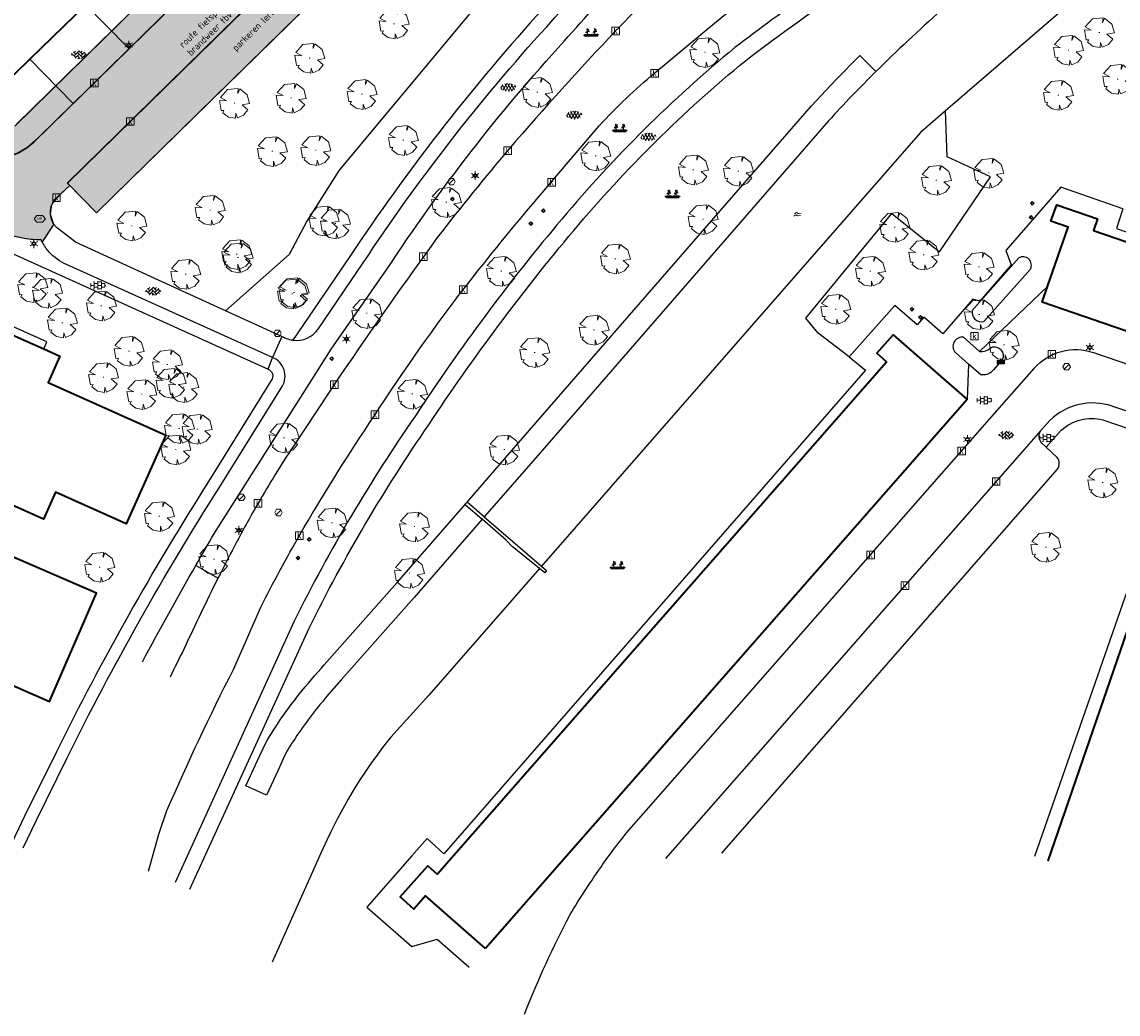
# Model space of a CAD drawing. Header units: metres. Extents: x 100797 to 101446, y 431104 to 431509.
# Tile 8 of 35: x 101067 to 101212, y 431109 to 431240. Entities that reach past the tile are written whole.
import ezdxf

# ---------------------------------------------------------------- set-up
doc = ezdxf.new("R2010")
doc.units = ezdxf.units.M
doc.linetypes.add('DASHED', pattern=[19.05, 12.7, -6.35])
doc.layers.get('0').update_dxf_attribs({"linetype": 'CONTINUOUS'})
for name, color, linetype, lineweight, true_color in [('BAR_BEBOUWING', 7, 'CONTINUOUS', 35, 0x707070), ('X-XX-AL-ARCERING-PARKEERPLAATSEN', 7, 'CONTINUOUS', 30, 0xbb89bd), ('X-XX-AL-ARCERING-RIJBAAN', 7, 'CONTINUOUS', 30, 0xe3cee3), ('X-XX-AL-ARCERING-TROTTOIR', 7, 'CONTINUOUS', 30, 0xf2f609)]:
    doc.layers.add(name, color=color, linetype=linetype, lineweight=lineweight, true_color=true_color)
for name, color, linetype, true_color in [('BAR_BGT_BOMEN', 7, 'CONTINUOUS', 0x707070), ('BAR_BGT_PUNTSYMBOLEN', 7, 'CONTINUOUS', 0x707070), ('BAR_BGT_SYMBOLEN', 7, 'CONTINUOUS', 0x707070), ('BAR_TOPO', 7, 'CONTINUOUS', 0x707070), ('BAR_WATER', 7, 'CONTINUOUS', 0x707070), ('BAR_WEGEN', 7, 'CONTINUOUS', 0x707070), ('BOR_AFVALBAK', 7, 'CONTINUOUS', 0x707070), ('BOR_BOMEN (vaste grootte)', 7, 'CONTINUOUS', 0x707070), ('BOR_LICHTMASTEN', 7, 'CONTINUOUS', 0x707070), ('BOR_RIOOLPUTTEN', 7, 'CONTINUOUS', 0x707070), ('BOR_VERKEERSBORD', 7, 'CONTINUOUS', 0x707070)]:
    doc.layers.add(name, color=color, linetype=linetype, true_color=true_color)
for name, color, linetype, lineweight in [('N-XX-AL-T18', 7, 'CONTINUOUS', 25), ('PERCELEN', 2, 'DASHED', 9), ('X-XX-AL-HULPLIJN-G', 210, 'CONTINUOUS', 18)]:
    doc.layers.add(name, color=color, linetype=linetype, lineweight=lineweight)
doc.styles.add('NLCS-ISO 1.8', font='NLCS-ISO.ttf', dxfattribs={"height": 1.8})

# ---------------------------------------------------------------- blocks, each defined once
blk = doc.blocks.new('inspectieput_1', base_point=(100953.43, 431263.36))
at = {"color": 8, "lineweight": 0, "true_color": 0x707070}
for points in [[(100953.93, 431263.36), (100953.68, 431263.79), (100953.18, 431263.79), (100952.93, 431263.36), (100953.18, 431262.93), (100953.68, 431262.93), (100953.93, 431263.36)], [(100953.08, 431263.01), (100953.78, 431263.71)]]:
    blk.add_lwpolyline(points, dxfattribs=at)
blk = doc.blocks.new('lichtmast_1', base_point=(101313.15, 431373.61))
at = {"color": 8, "lineweight": 0, "true_color": 0x707070}
for points in [[(101312.9, 431373.75), (101312.65, 431373.9)], [(101312.9, 431373.46), (101312.65, 431373.32)], [(101313.44, 431373.61), (101313.15, 431373.9), (101312.86, 431373.61), (101313.15, 431373.32), (101313.44, 431373.61)], [(101312.89, 431373.72), (101313.42, 431373.72)], [(101312.89, 431373.49), (101313.42, 431373.49)], [(101313.15, 431373.9), (101313.15, 431374.19)], [(101313.15, 431373.32), (101313.15, 431373.03)], [(101313.4, 431373.75), (101313.65, 431373.9)], [(101313.4, 431373.46), (101313.65, 431373.32)]]:
    blk.add_lwpolyline(points, dxfattribs=at)
blk = doc.blocks.new('boom_5', base_point=(101195.65, 431331.72))
at = {"color": 8, "lineweight": 0, "true_color": 0x707070}
for points in [[(101193.68, 431332.08), (101194.61, 431332.03), (101193.79, 431332.46)], [(101196.16, 431333.65), (101194.75, 431333.51), (101193.79, 431332.46)], [(101196.16, 431333.65), (101196.1, 431332.99), (101196.34, 431333.6)], [(101197.65, 431331.67), (101197.31, 431332.84), (101196.34, 431333.6)], [(101193.68, 431332.08), (101193.91, 431330.74)], [(101195.71, 431331.72), (101195.59, 431331.72), (101195.71, 431331.72)], [(101197.65, 431331.67), (101196.67, 431331.5), (101197.44, 431330.82)], [(101194.1, 431330.45), (101194.26, 431330.76), (101193.91, 431330.74)], [(101194.1, 431330.45), (101194.86, 431329.88), (101195.8, 431329.72)], [(101196.05, 431329.76), (101195.82, 431330.4), (101195.8, 431329.72)], [(101196.05, 431329.76), (101196.86, 431330.13), (101197.44, 431330.82)]]:
    blk.add_lwpolyline(points, dxfattribs=at)
blk = doc.blocks.new('afvalbak_1', base_point=(100943.53, 431176.56))
at = {"color": 8, "lineweight": 0, "true_color": 0x707070}
for points in [[(100944.03, 431176.45), (100943.03, 431176.45)], [(100943.11, 431176.32), (100943.03, 431176.45)], [(100943.03, 431176.45), (100943.03, 431176.01)], [(100943.11, 431176.25), (100943.03, 431176.01)], [(100944.03, 431176.01), (100943.03, 431176.01)], [(100943.96, 431176.32), (100943.11, 431176.32)], [(100943.11, 431176.25), (100943.11, 431176.32)], [(100943.96, 431176.25), (100943.11, 431176.25)], [(100943.16, 431176.19), (100943.12, 431176.07)], [(100943.95, 431176.07), (100943.12, 431176.07)], [(100943.91, 431176.19), (100943.16, 431176.19)], [(100943.65, 431176.56), (100943.53, 431176.67), (100943.42, 431176.56), (100943.53, 431176.45), (100943.65, 431176.56)], [(100943.91, 431176.19), (100943.95, 431176.07)], [(100943.96, 431176.32), (100944.03, 431176.45)], [(100943.96, 431176.25), (100943.96, 431176.32)], [(100943.96, 431176.25), (100944.03, 431176.01)], [(100944.03, 431176.45), (100944.03, 431176.01)]]:
    blk.add_lwpolyline(points, dxfattribs=at)
blk = doc.blocks.new('verkeersbord_1', base_point=(101107.64, 431195.48))
at = {"true_color": 0x707070, "transparency": 33554687}
h = blk.add_hatch(color=8, dxfattribs=at)
h.paths.add_polyline_path([(101107.89, 431195.48), (101107.64, 431195.73), (101107.39, 431195.48), (101107.64, 431195.23)])
h.paths.add_polyline_path([(101107.46, 431195.48), (101107.64, 431195.66), (101107.82, 431195.48), (101107.64, 431195.3)], flags=0)
at = {"color": 8, "lineweight": 0, "true_color": 0x707070}
for points in [[(101107.89, 431195.48), (101107.64, 431195.73), (101107.39, 431195.48), (101107.64, 431195.23), (101107.89, 431195.48)], [(101107.82, 431195.48), (101107.64, 431195.66), (101107.46, 431195.48), (101107.64, 431195.3), (101107.82, 431195.48)]]:
    blk.add_lwpolyline(points, dxfattribs=at)
blk = doc.blocks.new('boom_6', base_point=(101276.28, 431172.06))
at = {"color": 8, "lineweight": 0, "true_color": 0x707070}
for points in [[(101276.79, 431173.99), (101275.38, 431173.85), (101274.42, 431172.8)], [(101276.79, 431173.99), (101276.73, 431173.33), (101276.96, 431173.94)], [(101278.28, 431172.01), (101277.93, 431173.18), (101276.96, 431173.94)], [(101274.31, 431172.41), (101275.23, 431172.37), (101274.42, 431172.8)], [(101274.31, 431172.41), (101274.53, 431171.08)], [(101276.34, 431172.06), (101276.22, 431172.06), (101276.34, 431172.06)], [(101278.28, 431172.01), (101277.29, 431171.84), (101278.06, 431171.16)], [(101274.73, 431170.79), (101274.89, 431171.1), (101274.53, 431171.08)], [(101274.73, 431170.79), (101275.48, 431170.22), (101276.42, 431170.06)], [(101276.67, 431170.1), (101276.44, 431170.74), (101276.42, 431170.06)], [(101276.67, 431170.1), (101277.49, 431170.47), (101278.06, 431171.16)]]:
    blk.add_lwpolyline(points, dxfattribs=at)
blk = doc.blocks.new('tegels_1', base_point=(101313.55, 431423.17))
at = {"color": 8, "lineweight": 0, "true_color": 0x707070}
for points in [[(101312.6, 431423.4), (101312.63, 431423.4)], [(101312.6, 431422.94), (101312.63, 431422.94)], [(101312.63, 431422.91), (101312.63, 431423.43)], [(101312.63, 431423.17), (101313.09, 431423.17)], [(101312.99, 431423.63), (101313.09, 431423.63)], [(101312.99, 431422.71), (101313.09, 431422.71)], [(101313.09, 431422.68), (101313.09, 431423.66)], [(101313.09, 431423.4), (101313.55, 431423.4)], [(101313.09, 431422.94), (101313.55, 431422.94)], [(101313.55, 431422.62), (101313.55, 431423.72)], [(101313.55, 431423.63), (101314.02, 431423.63)], [(101313.55, 431423.17), (101314.02, 431423.17)], [(101313.55, 431422.71), (101314.02, 431422.71)], [(101314.02, 431422.68), (101314.02, 431423.66)], [(101314.02, 431423.4), (101314.48, 431423.4)], [(101314.02, 431422.94), (101314.48, 431422.94)], [(101314.48, 431422.91), (101314.48, 431423.43)], [(101314.48, 431423.17), (101314.6, 431423.17)]]:
    blk.add_lwpolyline(points, dxfattribs=at)
blk = doc.blocks.new('betonstraatstenen_1', base_point=(101286.8, 431176.56))
at = {"color": 8, "lineweight": 0, "true_color": 0x707070}
for points in [[(101285.78, 431176.42), (101285.91, 431176.56)], [(101285.81, 431176.66), (101286.35, 431176.12)], [(101286.05, 431176.87), (101286.35, 431176.56)], [(101286.13, 431176.34), (101286.8, 431177)], [(101286.13, 431176.78), (101286.33, 431176.98)], [(101286.27, 431176.03), (101286.8, 431176.56)], [(101286.58, 431176.78), (101287.24, 431176.12)], [(101286.58, 431176.34), (101286.94, 431175.97)], [(101286.64, 431175.97), (101286.8, 431176.12)], [(101286.77, 431177.03), (101287.24, 431176.56)], [(101287.02, 431176.78), (101287.21, 431176.98)], [(101287.02, 431176.34), (101287.53, 431176.85)], [(101287.11, 431175.99), (101287.68, 431176.56)], [(101287.46, 431176.78), (101287.78, 431176.46)], [(101287.46, 431176.34), (101287.6, 431176.19)]]:
    blk.add_lwpolyline(points, dxfattribs=at)
blk = doc.blocks.new('asfalt_1', base_point=(101306.48, 431386.77))
at = {"color": 8, "lineweight": 0, "true_color": 0x707070}
for points in [[(101305.58, 431386.5), (101305.44, 431386.73)], [(101305.46, 431386.66), (101305.73, 431387.13)], [(101306.12, 431386.26), (101305.65, 431387.08)], [(101305.72, 431386.4), (101306.23, 431387.28)], [(101306.55, 431386.24), (101305.97, 431387.23)], [(101306.06, 431386.28), (101306.64, 431387.28)], [(101306.92, 431386.3), (101306.35, 431387.29)], [(101306.44, 431386.24), (101307, 431387.2)], [(101307.25, 431386.44), (101306.77, 431387.26)], [(101306.88, 431386.29), (101307.31, 431387.03)], [(101307.44, 431386.81), (101307.32, 431387.02)]]:
    blk.add_lwpolyline(points, dxfattribs=at)
blk = doc.blocks.new('beplanting_1', base_point=(101316.77, 431360.68))
at = {"color": 8, "lineweight": 0, "true_color": 0x707070}
for points in [[(101316, 431360.34), (101315.73, 431360.52)], [(101316, 431360.34), (101315.8, 431360.61)], [(101316, 431360.34), (101315.92, 431360.64)], [(101315.94, 431360.34), (101317.6, 431360.35)], [(101316.15, 431360.87), (101315.99, 431360.85)], [(101316, 431360.34), (101316.06, 431360.65)], [(101316, 431360.34), (101316.18, 431360.6)], [(101316, 431360.34), (101316.27, 431360.54)], [(101316.24, 431360.34), (101316.25, 431360.73), (101316.05, 431361.01)], [(101316.12, 431360.91), (101316.16, 431361.04)], [(101316.22, 431361.22), (101316.13, 431361.21)], [(101316.24, 431361.18), (101316.14, 431361.33)], [(101316.18, 431361.27), (101316.19, 431361.31)], [(101316.49, 431360.34), (101316.22, 431360.53)], [(101316.25, 431360.73), (101316.24, 431361.38)], [(101316.25, 431361.12), (101316.43, 431361.29)], [(101316.25, 431360.93), (101316.46, 431361.06)], [(101316.49, 431360.34), (101316.29, 431360.62)], [(101316.34, 431361.21), (101316.32, 431361.28)], [(101316.36, 431361), (101316.5, 431360.93)], [(101316.37, 431361.24), (101316.44, 431361.23)], [(101316.4, 431361.02), (101316.4, 431361.16)], [(101316.49, 431360.34), (101316.41, 431360.64)], [(101316.49, 431360.34), (101316.56, 431360.65)], [(101316.49, 431360.34), (101316.67, 431360.61)], [(101316.49, 431360.34), (101316.76, 431360.54)], [(101316.95, 431360.35), (101316.67, 431360.53)], [(101316.95, 431360.35), (101316.74, 431360.62)], [(101316.95, 431360.35), (101316.87, 431360.65)], [(101316.95, 431360.35), (101317.01, 431360.66)], [(101316.95, 431360.35), (101317.13, 431360.61)], [(101316.95, 431360.35), (101317.22, 431360.55)], [(101317.12, 431360.88), (101316.96, 431360.86)], [(101317.22, 431360.35), (101317.22, 431360.74), (101317.02, 431361.02)], [(101317.09, 431360.92), (101317.13, 431361.04)], [(101317.22, 431361.18), (101317.11, 431361.34)], [(101317.19, 431361.22), (101317.11, 431361.22)], [(101317.15, 431361.28), (101317.16, 431361.32)], [(101317.46, 431360.35), (101317.18, 431360.54)], [(101317.22, 431360.74), (101317.21, 431361.38)], [(101317.22, 431361.13), (101317.4, 431361.3)], [(101317.22, 431360.94), (101317.43, 431361.07)], [(101317.46, 431360.35), (101317.25, 431360.62)], [(101317.31, 431361.21), (101317.29, 431361.28)], [(101317.33, 431361), (101317.47, 431360.94)], [(101317.34, 431361.25), (101317.41, 431361.24)], [(101317.37, 431361.03), (101317.37, 431361.16)], [(101317.46, 431360.35), (101317.38, 431360.65)], [(101317.46, 431360.35), (101317.52, 431360.66)], [(101317.46, 431360.35), (101317.64, 431360.62)], [(101317.46, 431360.35), (101317.73, 431360.55)]]:
    blk.add_lwpolyline(points, dxfattribs=at)
blk = doc.blocks.new('water_1', base_point=(101296.53, 431389.81))
at = {"color": 8, "lineweight": 0, "true_color": 0x707070}
for points in [[(101295.99, 431389.59), (101296.01, 431389.62), (101296.25, 431389.76), (101296.5, 431389.63), (101296.9, 431389.68)], [(101296.08, 431389.9), (101296.1, 431389.93), (101296.34, 431390.07), (101296.59, 431389.94), (101296.99, 431389.99)], [(101296.08, 431389.9), (101296.1, 431389.93), (101296.34, 431390.07), (101296.59, 431389.94), (101296.99, 431389.99)]]:
    blk.add_lwpolyline(points, dxfattribs=at)
blk = doc.blocks.new('afvalbak_2', base_point=(101282.85, 431189.33))
at = {"color": 8, "lineweight": 0, "true_color": 0x707070}
for points in [[(101283.35, 431189.21), (101282.35, 431189.21)], [(101282.42, 431189.08), (101282.35, 431189.21)], [(101282.35, 431189.21), (101282.35, 431188.78)], [(101282.42, 431189.01), (101282.35, 431188.78)], [(101283.27, 431189.08), (101282.42, 431189.08)], [(101282.42, 431189.01), (101282.42, 431189.08)], [(101283.27, 431189.01), (101282.42, 431189.01)], [(101282.47, 431188.96), (101282.43, 431188.83)], [(101283.27, 431188.83), (101282.43, 431188.83)], [(101283.23, 431188.96), (101282.47, 431188.96)], [(101282.96, 431189.33), (101282.85, 431189.44), (101282.74, 431189.33), (101282.85, 431189.21), (101282.96, 431189.33)], [(101283.23, 431188.96), (101283.27, 431188.83)], [(101283.27, 431189.08), (101283.35, 431189.21)], [(101283.27, 431189.01), (101283.27, 431189.08)], [(101283.27, 431189.01), (101283.35, 431188.78)], [(101283.35, 431189.21), (101283.35, 431188.78)], [(101283.35, 431188.78), (101282.35, 431188.78)]]:
    blk.add_lwpolyline(points, dxfattribs=at)
blk = doc.blocks.new('verkeersbord_2', base_point=(101289.84, 431190.77))
at = {"true_color": 0x707070, "transparency": 33554687}
h = blk.add_hatch(color=8, dxfattribs=at)
h.paths.add_polyline_path([(101290.09, 431190.77), (101289.84, 431191.02), (101289.59, 431190.77), (101289.84, 431190.52)])
h.paths.add_polyline_path([(101289.66, 431190.77), (101289.84, 431190.94), (101290.02, 431190.77), (101289.84, 431190.59)], flags=0)
at = {"color": 8, "lineweight": 0, "true_color": 0x707070}
for points in [[(101290.09, 431190.77), (101289.84, 431191.02), (101289.59, 431190.77), (101289.84, 431190.52), (101290.09, 431190.77)], [(101290.02, 431190.77), (101289.84, 431190.94), (101289.66, 431190.77), (101289.84, 431190.59), (101290.02, 431190.77)]]:
    blk.add_lwpolyline(points, dxfattribs=at)
blk = doc.blocks.new('kolk-symbool_1', base_point=(101288.59, 431172.13))
at = {"true_color": 0x707070, "transparency": 33554687}
h = blk.add_hatch(color=8, dxfattribs=at)
h.paths.add_polyline_path([(101288.62, 431172.08), (101288.85, 431172.3), (101288.72, 431172.3), (101288.49, 431172.06), (101288.56, 431172.01), (101288.75, 431171.72), (101288.87, 431171.72)])
h.paths.add_polyline_path([(101288.56, 431172.01), (101288.49, 431172.06), (101288.49, 431172.52), (101288.39, 431172.52), (101288.39, 431171.72), (101288.49, 431171.72), (101288.49, 431171.95)], flags=0)
at = {"color": 8, "lineweight": 0, "true_color": 0x707070}
blk.add_lwpolyline([(101288.09, 431172.62), (101289.09, 431172.62), (101289.09, 431171.62), (101288.09, 431171.62), (101288.09, 431172.62)], dxfattribs=at)
blk = doc.blocks.new('brandkraanput_1', base_point=(101151.07, 431424.81))
at = {"true_color": 0x707070, "transparency": 33554687}
h = blk.add_hatch(color=8, dxfattribs=at)
h.paths.add_polyline_path([(101150.82, 431424.99), (101150.91, 431424.99), (101150.98, 431425), (101150.96, 431425.01), (101150.95, 431425.02), (101150.93, 431425.02), (101150.91, 431425.03), (101150.8, 431425.03), (101150.79, 431425.02), (101150.78, 431425.01), (101150.78, 431424.64), (101150.79, 431424.62), (101150.8, 431424.62), (101150.91, 431424.62), (101150.92, 431424.62), (101150.94, 431424.62), (101150.96, 431424.63), (101150.98, 431424.64), (101150.99, 431424.65), (101150.82, 431424.66), (101150.82, 431424.82), (101150.91, 431424.82), (101150.99, 431424.83), (101150.97, 431424.84), (101150.98, 431424.85), (101150.82, 431424.86)])
h.paths.add_polyline_path([(101151.01, 431424.92), (101151.01, 431424.94), (101151, 431424.96), (101150.99, 431424.98), (101150.98, 431425), (101150.91, 431424.99), (101150.91, 431424.99), (101150.93, 431424.98), (101150.95, 431424.97), (101150.95, 431424.96), (101150.96, 431424.94), (101150.97, 431424.92), (101150.97, 431424.92), (101150.96, 431424.9), (101150.95, 431424.88), (101150.94, 431424.88), (101150.93, 431424.87), (101150.91, 431424.86), (101150.82, 431424.86), (101150.98, 431424.85), (101150.99, 431424.87), (101151, 431424.88), (101151.01, 431424.9)], flags=0)
h.paths.add_polyline_path([(101151.03, 431424.74), (101151.03, 431424.77), (101151.02, 431424.78), (101151.01, 431424.8), (101151, 431424.82), (101150.99, 431424.83), (101150.91, 431424.82), (101150.91, 431424.82), (101150.93, 431424.82), (101150.95, 431424.81), (101150.96, 431424.8), (101150.97, 431424.79), (101150.98, 431424.78), (101150.99, 431424.76), (101150.99, 431424.74), (101150.99, 431424.74), (101150.98, 431424.72), (101150.98, 431424.7), (101150.96, 431424.68), (101150.96, 431424.68), (101150.95, 431424.67), (101150.93, 431424.66), (101150.91, 431424.66), (101150.82, 431424.66), (101150.99, 431424.65), (101151, 431424.66), (101151.01, 431424.68), (101151.02, 431424.7), (101151.03, 431424.72), (101151.03, 431424.74)], flags=0)
h.paths.add_polyline_path([(101151.15, 431424.78), (101151.24, 431424.78), (101151.24, 431424.78), (101151.28, 431424.79), (101151.29, 431424.79), (101151.31, 431424.8), (101151.32, 431424.81), (101151.15, 431424.82), (101151.15, 431424.99), (101151.24, 431424.99), (101151.32, 431424.99), (101151.31, 431425), (101151.29, 431425.01), (101151.28, 431425.02), (101151.26, 431425.03), (101151.24, 431425.03), (101151.13, 431425.03), (101151.12, 431425.02), (101151.11, 431425.01), (101151.11, 431424.64), (101151.12, 431424.62), (101151.13, 431424.62), (101151.15, 431424.62), (101151.15, 431424.64)], flags=0)
h.paths.add_polyline_path([(101151.28, 431424.79), (101151.24, 431424.78), (101151.32, 431424.63), (101151.32, 431424.62), (101151.34, 431424.62), (101151.35, 431424.62), (101151.36, 431424.64), (101151.36, 431424.65)], flags=0)
h.paths.add_polyline_path([(101151.36, 431424.88), (101151.36, 431424.9), (101151.36, 431424.92), (101151.35, 431424.94), (101151.35, 431424.96), (101151.34, 431424.97), (101151.32, 431424.99), (101151.24, 431424.99), (101151.24, 431424.99), (101151.26, 431424.98), (101151.28, 431424.97), (101151.29, 431424.96), (101151.3, 431424.96), (101151.31, 431424.94), (101151.31, 431424.92), (101151.32, 431424.9), (101151.32, 431424.9), (101151.31, 431424.88), (101151.31, 431424.86), (101151.29, 431424.85), (101151.29, 431424.84), (101151.27, 431424.83), (101151.26, 431424.82), (101151.24, 431424.82), (101151.15, 431424.82), (101151.32, 431424.81), (101151.34, 431424.83), (101151.35, 431424.84), (101151.35, 431424.86)], flags=0)
at = {"color": 8, "lineweight": 0, "true_color": 0x707070}
blk.add_lwpolyline([(101150.3, 431424.77), (101150.67, 431424.33), (101151.42, 431424.33), (101151.8, 431424.77), (101151.42, 431425.22), (101150.67, 431425.22), (101150.3, 431424.77)], dxfattribs=at)
blk = doc.blocks.new('FMEBLOCK9')
at = {"layer": 'PERCELEN', "flags": 128}
blk.add_lwpolyline([(35.613545, -1.32535), (16.930645, 17.685525), (-16.096435, 32.5585), (-27.919355, 5.838625), (-35.613545, -11.9665), (-35.496475, -14.2155), (-34.950455, -16.030625), (2.024575, -32.5585), (2.393495, -32.45255), (2.758505, -32.332625), (3.117535, -32.197425), (3.471505, -32.048575), (3.818575, -31.88445), (4.158515, -31.707325), (4.491555, -31.51655), (4.817465, -31.31245), (5.133485, -31.09535), (5.441455, -30.865575), (5.739535, -30.624425), (6.027495, -30.3706), (6.305565, -30.1054), (35.345595, -1.5886)], close=True, dxfattribs=at)

msp = doc.modelspace()

# ---------------------------------------------------------------- hatches: boundary and pattern name
at = {"layer": 'X-XX-AL-ARCERING-PARKEERPLAATSEN', "true_color": 0xbb89bd}
h = msp.add_hatch(color=203, dxfattribs=at)
h.dxf.hatch_style = 1
h.paths.add_polyline_path([(101072.676, 431218.691), (101076.53, 431214.763), (101112.674, 431250.237), (101108.782, 431254.129)])
at = {"layer": 'X-XX-AL-ARCERING-RIJBAAN', "true_color": 0xe3cee3}
h = msp.add_hatch(color=254, dxfattribs=at)
h.dxf.hatch_style = 1
h.paths.add_polyline_path([(101055.829, 431215.916), (101061.253, 431213.47), (101064.836, 431211.912), (101067.043, 431211.361), (101069.192, 431211.197), (101069.33, 431210.912), (101070.887, 431213.265), (101070.43, 431214.591), (101070.621, 431215.849), (101071.648, 431217.166), (101072.979, 431218.381), (101072.653, 431218.713), (101115.295, 431260.549), (101114.492, 431261.114), (101113.016, 431262.616), (101111.755, 431263.9), (101110.963, 431264.706), (101110.291, 431265.39), (101068.215, 431224.115), (101067.553, 431223.54), (101066.623, 431222.966), (101066.149, 431222.703), (101065.697, 431222.498), (101064.916, 431222.213), (101064.697, 431222.125), (101064.641, 431222.113), (101064.572, 431222.087), (101063.666, 431221.865), (101063.304, 431221.786), (101062.747, 431221.73), (101061.822, 431221.686), (101061.061, 431221.697), (101059.957, 431221.875), (101059.361, 431222.001), (101058.198, 431222.384), (101055.728, 431223.535), (101034.792, 431232.991), (101032.694, 431226.345)])
at = {"layer": 'X-XX-AL-ARCERING-TROTTOIR', "true_color": 0xf2f609}
h = msp.add_hatch(color=2, dxfattribs=at)
h.dxf.hatch_style = 1
h.paths.add_polyline_path([(101107.972, 431267.75), (101065.714, 431226.243), (101065.082, 431225.642), (101064.501, 431225.208), (101063.875, 431224.84), (101063.234, 431224.549), (101062.565, 431224.328), (101061.939, 431224.189), (101061.302, 431224.11), (101060.284, 431224.111), (101059.146, 431224.299), (101029.757, 431237.575), (101028.461, 431235.853), (101058.237, 431222.401), (101059.373, 431222.014), (101061.161, 431221.71), (101063.172, 431221.781), (101064.697, 431222.125), (101066.113, 431222.693), (101067.386, 431223.455), (101068.809, 431224.698), (101106.704, 431261.904), (101106.356, 431262.258), (101109.924, 431265.761), (101108.788, 431266.919), (101108.463, 431267.25)])

# ---------------------------------------------------------------- linework, layer by layer
at = {"lineweight": 30}
msp.add_line((101091.238, 431251.334), (101065.939, 431226.5), dxfattribs=at)
at = {"lineweight": 30, "flags": 128}
msp.add_lwpolyline([(101068.215, 431224.115), (101110.271, 431265.407)], dxfattribs=at)
for points in [[(101073.43, 431229.221), (101068.587, 431224.466, -0.0134217), (101068.215, 431224.115, -0.0134217)], [(101068.215, 431224.115, -0.1248022), (101064.062, 431221.952)]]:
    msp.add_lwpolyline(points, format="xyb", dxfattribs=at)
at = {"layer": 'BAR_BEBOUWING', "ltscale": 10, "flags": 128}
for points in [[(101075.105, 431242.291), (101067.709, 431235.129)], [(101067.709, 431235.129), (101063.635, 431231.184), (101055.925, 431234.457)], [(101202.395, 431205.025), (101205.096, 431212.877), (101202.837, 431213.655), (101203.606, 431215.831), (101209.009, 431213.972), (101208.483, 431212.441), (101243.658, 431200.34)], [(101240.009, 431189.732), (101201.671, 431202.92), (101202.395, 431205.025)], [(101053.94, 431188.69), (101055.922, 431187.805), (101061.529, 431200.349), (101066.565, 431198.1), (101069.543, 431196.77)], [(101128.001, 431117.407), (101120.076, 431124.357), (101118.513, 431122.575), (101116.707, 431124.213), (101120.368, 431128.327), (101121.608, 431127.239), (101181.089, 431195.056), (101179.81, 431196.177), (101181.964, 431198.633), (101191.73, 431190.067)], [(101069.543, 431196.77), (101071.69, 431195.81), (101070.12, 431192.29), (101085.7, 431185.33), (101080.46, 431173.6), (101071.09, 431177.78), (101069.5, 431174.22), (101051.14, 431182.43), (101053.94, 431188.69)], [(101191.73, 431190.067), (101128.001, 431117.407)], [(101202.457, 431128.974), (101216.18, 431168.837), (101226.98, 431165.119)]]:
    msp.add_lwpolyline(points, dxfattribs=at)
msp.add_lwpolyline([(101054.46, 431157), (101070.28, 431150.09), (101076.53, 431164.4), (101060.69, 431171.26)], close=True, dxfattribs=at)
at = {"layer": 'BAR_TOPO', "ltscale": 0.01, "flags": 128}
for points in [[(101179.464, 431297.526), (101174.102, 431283.148), (101174.092, 431283.123, -0.0853765), (101171.446, 431278.581), (101164.778, 431272.526), (101160.786, 431270.709), (101160.093, 431267.366, -0.1537893), (101157.18, 431266.408, 0.08157), (101156.736, 431266.358), (101155.863, 431265.549), (101148.755, 431258.961), (101138.986, 431252.9), (101125.711, 431240.9), (101108.618, 431220.432), (101104.335, 431213.661), (101102.014, 431209.255), (101093.61, 431201.786)], [(101191.195, 431295.802), (101152.814, 431259.542, 0.0205942), (101134.722, 431240.785, 0.0366415), (101110.146, 431209.139), (101102.509, 431197.892)], [(101102.509, 431197.892, 0.2784818), (101105.849, 431199.384), (101111.81, 431208.142, -0.0380426), (101136.101, 431239.407, -0.022071), (101154.229, 431258.236), (101192.344, 431293.923)], [(101089.66, 431168.087, -0.0022545), (101092.059, 431172.231), (101105.014, 431192.652), (101107.598, 431196.723), (101114.971, 431207.338, -0.0392938), (101138.426, 431237.502, -0.0223324), (101156.321, 431256.056), (101191.483, 431289.133)], [(101194.385, 431283.651), (101178.404, 431270.464), (101176.164, 431268.617, 0.0026436), (101173.905, 431266.713, 0.0142562), (101162.45, 431256.37), (101148.569, 431242.339, 0.0024849), (101145.224, 431238.837, 0.0113723), (101131.173, 431223.287, 0.0110139), (101121.627, 431211.494, 0.0086028), (101108.861, 431193.346), (101102.575, 431183.897, 0.0142177), (101097.902, 431176.316, 0.0101496), (101094.776, 431170.641, 0.0039367), (101092.599, 431166.397)], [(101083.381, 431127.607), (101084.762, 431132.522), (101085.834, 431135.644, -0.0158334), (101094.647, 431154.319), (101098.253, 431162.564, -0.0128039), (101103.476, 431172.218, -0.0155176), (101112.566, 431186.82, -0.0185872), (101124.799, 431204.291, -0.0093863), (101134.303, 431216.013), (101136.713, 431218.847), (101143.038, 431226.284, -0.0327872), (101150.416, 431233.302), (101157.811, 431239.458), (101165.564, 431245.836), (101174.211, 431252.623), (101202.655, 431273.542)], [(101208.222, 431269.86), (101200.551, 431264.249), (101186.966, 431254.943), (101170.951, 431243.974, 0.0068361), (101161.017, 431236.642, 0.0463452), (101138.113, 431213.95, 0.0300266), (101118.722, 431187.896, 0.0364121), (101102.684, 431160.731), (101086.917, 431126.102)], [(101088.862, 431125.255), (101104.654, 431159.809, -0.0353387), (101120.483, 431186.705, -0.0282295), (101139.695, 431212.449, -0.0459569), (101162.39, 431234.907, -0.0079235), (101176.793, 431245.369), (101188.208, 431253.176), (101201.954, 431262.579), (101209.411, 431268.192)], [(101206.836, 431256.229, 0.0420045), (101204.849, 431255.13), (101197.376, 431249.298, 0.0237717), (101179.646, 431233.456)], [(101210.832, 431243.706, 0.1861102), (101204.176, 431241.479), (101188.873, 431228.249)], [(101179.646, 431233.456, 0.0139568), (101173.403, 431226.945), (101134.336, 431181.997), (101127.828, 431174.51)], [(101070.887, 431213.265, -0.1716253), (101070.434, 431215.076, -0.1891548), (101071.357, 431216.901), (101072.979, 431218.381)], [(101069.33, 431210.912, -0.0127458), (101069.192, 431211.197, -0.1007786), (101064.034, 431212.217), (101059.478, 431214.27), (101058.765, 431214.592), (101055.085, 431216.251)], [(101093.61, 431201.786), (101073.729, 431210.867), (101071.363, 431212.717, -0.0645461), (101070.887, 431213.265)], [(101099.832, 431195.624), (101072.554, 431207.933, -0.1106326), (101070.259, 431209.566, -0.0638513), (101069.33, 431210.912)], [(101102.509, 431197.892, -0.0612823), (101101.676, 431198.101), (101101.067, 431198.379)], [(101193.362, 431196.4), (101191.275, 431198.299, 0.7094557), (101190.188, 431196.268), (101191.931, 431194.746)], [(101133.159, 431108.705), (101133.189, 431108.796, -0.0274098), (101139.187, 431121.867, -0.0163533), (101143.126, 431127.944, -0.0237489), (101146.679, 431132.678), (101148.965, 431135.284), (101194.716, 431187.458), (101200.597, 431194.165), (101200.615, 431194.185, -0.3035525), (101208.468, 431196.272), (101259.513, 431178.809, -0.0662457), (101260.736, 431178.1)], [(101193.362, 431196.4, 0.2214451), (101194.908, 431196.959, -0.6935595), (101196.381, 431195.306), (101195.227, 431193.987), (101195.061, 431193.797, -0.2433269), (101193.557, 431193.327), (101191.931, 431194.746)], [(101066.803, 431130.694), (101068.516, 431134.29), (101072.635, 431142.625, -0.0270414), (101092.747, 431178.357), (101101.1, 431191.793, 0.4558929), (101099.832, 431195.624)], [(101099.24, 431194.079, -0.4254349), (101099.775, 431192.799), (101091.339, 431179.185, 0.0265464), (101071.212, 431143.43), (101067.057, 431134.996), (101065.736, 431132.314), (101063.667, 431127.725, -0.2928903), (101060.715, 431125.796), (101056.829, 431126.107), (101049.493, 431126.776), (101047.788, 431126.931, -0.0341989), (101045.061, 431127.492), (101045.133, 431127.675)], [(101212.989, 431188.453), (101211.043, 431189.135), (101210.956, 431189.165, 0.2859212), (101202.707, 431187.272), (101201.441, 431185.889)], [(101202.191, 431183.767), (101204.19, 431185.981, -0.249359), (101209.692, 431187.377), (101227.767, 431181.176, -0.0819469), (101229.091, 431180.356)], [(101202.191, 431183.767), (101201.639, 431184.278, -0.3326468), (101201.441, 431185.889)], [(101159.285, 431129.997), (101203.093, 431180.139), (101203.674, 431180.804, 0.3238818), (101203.676, 431182.391), (101202.191, 431183.767)], [(101099.033, 431137.695), (101096.302, 431138.939), (101097.811, 431142.251), (101098.911, 431144.603, -0.0365536), (101103.356, 431151.048, -0.0195454), (101106.666, 431154.918), (101116.297, 431165.815), (101125.292, 431176.165)], [(101127.566, 431174.208), (101118.553, 431163.838), (101108.914, 431152.932), (101106.961, 431150.722, 0.0278711), (101102.813, 431145.205, 0.0347784), (101101.399, 431142.892), (101100.541, 431141.007), (101099.033, 431137.695)], [(101227.636, 431167.025), (101216.71, 431170.718), (101216.68, 431170.729, 0.3982232), (101214.681, 431169.782), (101214.645, 431169.677), (101200.677, 431129.554)], [(101082.596, 431155.326, -0.007283), (101089.66, 431168.087)], [(101135.126, 431167.666), (101120.5, 431150.928), (101115.489, 431145.374, 0.0611899), (101107.04, 431131.82), (101106.225, 431129.996), (101099.779, 431115.563)], [(101092.599, 431166.397, 0.0087088), (101088.128, 431157.098, 0.0029598), (101086.249, 431153.308)]]:
    msp.add_lwpolyline(points, format="xyb", dxfattribs=at)
for points in [[(101072.979, 431218.381), (101072.676, 431218.691), (101128.425, 431273.378)], [(101072.979, 431218.381), (101076.523, 431214.756), (101132.294, 431269.488)], [(101075.105, 431242.291), (101067.709, 431235.129)], [(101080.825, 431236.484), (101077.668, 431239.69), (101075.105, 431242.291)], [(101084.724, 431240.313), (101080.825, 431236.484)], [(101073.43, 431229.221), (101080.825, 431236.484)], [(101125.555, 431176.467), (101132.072, 431183.965), (101171.159, 431228.936), (101174.313, 431232.321), (101177.54, 431235.593), (101179.646, 431233.456)], [(101067.709, 431235.129), (101063.635, 431231.184), (101055.925, 431234.457)], [(101067.709, 431235.129), (101073.43, 431229.221)], [(101188.873, 431228.249), (101185.585, 431225.407), (101135.407, 431167.987)], [(101176.133, 431195.726), (101172.011, 431198.849), (101170.415, 431200.828), (101181.788, 431214.7), (101188.064, 431209.617), (101194.837, 431219.545), (101189.115, 431222.192), (101188.873, 431228.249)], [(101212.359, 431215.298), (101204.143, 431218.173), (101196.857, 431209.781), (101197.561, 431207.865), (101193.439, 431203.086), (101192.482, 431203.344), (101188.523, 431198.762), (101186.02, 431200.954), (101185.131, 431199.947), (101182.167, 431202.506), (101176.133, 431195.726)], [(101202.395, 431205.025), (101205.096, 431212.877), (101202.837, 431213.655), (101203.606, 431215.831), (101209.009, 431213.972), (101208.483, 431212.441), (101243.658, 431200.34)], [(101212.359, 431215.298), (101211.513, 431212.706), (101276.284, 431190.421)], [(101070.887, 431213.265), (101069.33, 431210.912)], [(101069.543, 431196.77), (101069.951, 431197.683), (101059.473, 431202.362), (101063.089, 431210.408)], [(101063.089, 431210.408), (101099.24, 431194.079)], [(101202.395, 431205.025), (101193.362, 431196.4)], [(101240.009, 431189.732), (101201.671, 431202.92), (101202.395, 431205.025)], [(101101.067, 431198.379), (101093.61, 431201.786)], [(101053.94, 431188.69), (101055.922, 431187.805), (101061.529, 431200.349), (101066.565, 431198.1), (101069.543, 431196.77)], [(101101.067, 431198.379), (101099.832, 431195.624)], [(101128.001, 431117.407), (101120.076, 431124.357), (101118.513, 431122.575), (101116.707, 431124.213), (101120.368, 431128.327), (101121.608, 431127.239), (101181.089, 431195.056), (101179.81, 431196.177), (101181.964, 431198.633), (101191.73, 431190.067)], [(101069.543, 431196.77), (101071.69, 431195.81), (101070.12, 431192.29), (101085.7, 431185.33), (101080.46, 431173.6), (101071.09, 431177.78), (101069.5, 431174.22), (101051.14, 431182.43), (101053.94, 431188.69)], [(101099.24, 431194.079), (101099.832, 431195.624)], [(101176.133, 431195.726), (101178.287, 431193.955), (101122.466, 431129.927), (101120.297, 431131.954), (101118.255, 431129.633), (101112.309, 431122.877), (101118.239, 431117.659), (101121.608, 431118.624), (101125.824, 431114.926)], [(101191.931, 431194.746), (101191.73, 431190.067)], [(101191.73, 431190.067), (101128.001, 431117.407)], [(101201.441, 431185.889), (101199.303, 431183.451), (101151.809, 431129.295)], [(101125.292, 431176.165), (101125.407, 431176.297), (101125.555, 431176.467)], [(101125.292, 431176.165), (101127.566, 431174.208)], [(101127.828, 431174.51), (101125.555, 431176.467)], [(101127.828, 431174.51), (101135.407, 431167.987)], [(101135.126, 431167.666), (101131.522, 431170.591), (101130.754, 431171.418), (101127.566, 431174.208)], [(101202.457, 431128.974), (101216.18, 431168.837), (101226.98, 431165.119)], [(101092.599, 431166.397), (101089.66, 431168.087)], [(101135.407, 431167.987), (101136.086, 431167.406), (101135.832, 431167.093), (101135.126, 431167.666)]]:
    msp.add_lwpolyline(points, dxfattribs=at)
msp.add_lwpolyline([(101200.126, 431207.326, 0.7513164), (101198.567, 431208.791), (101192.426, 431201.855, 0.5737769), (101193.948, 431200.402)], format="xyb", close=True, dxfattribs=at)
msp.add_lwpolyline([(101054.46, 431157), (101070.28, 431150.09), (101076.53, 431164.4), (101060.69, 431171.26)], close=True, dxfattribs=at)
at = {"layer": 'BAR_WATER', "ltscale": 0.01, "flags": 128}
msp.add_lwpolyline([(101125.555, 431176.467), (101132.072, 431183.965), (101171.159, 431228.936), (101174.313, 431232.321), (101177.54, 431235.593), (101179.646, 431233.456)], dxfattribs=at)
msp.add_lwpolyline([(101099.033, 431137.695), (101096.302, 431138.939), (101097.811, 431142.251), (101098.911, 431144.603, -0.0365536), (101103.356, 431151.048, -0.0195454), (101106.666, 431154.918), (101116.297, 431165.815), (101125.292, 431176.165)], format="xyb", dxfattribs=at)
at = {"layer": 'BAR_WEGEN', "ltscale": 0.01, "flags": 128}
for points in [[(101191.195, 431295.802), (101152.814, 431259.542, 0.0205942), (101134.722, 431240.785, 0.0366415), (101110.146, 431209.139), (101102.509, 431197.892)], [(101102.509, 431197.892, 0.2784818), (101105.849, 431199.384), (101111.81, 431208.142, -0.0380426), (101136.101, 431239.407, -0.022071), (101154.229, 431258.236), (101192.344, 431293.923)], [(101089.66, 431168.087, -0.0022545), (101092.059, 431172.231), (101105.014, 431192.652), (101107.598, 431196.723), (101114.971, 431207.338, -0.0392938), (101138.426, 431237.502, -0.0223324), (101156.321, 431256.056), (101191.483, 431289.133)], [(101194.385, 431283.651), (101178.404, 431270.464), (101176.164, 431268.617, 0.0026436), (101173.905, 431266.713, 0.0142562), (101162.45, 431256.37), (101148.569, 431242.339, 0.0024849), (101145.224, 431238.837, 0.0113723), (101131.173, 431223.287, 0.0110139), (101121.627, 431211.494, 0.0086028), (101108.861, 431193.346), (101102.575, 431183.897, 0.0142177), (101097.902, 431176.316, 0.0101496), (101094.776, 431170.641, 0.0039367), (101092.599, 431166.397)], [(101083.381, 431127.607), (101084.762, 431132.522), (101085.834, 431135.644, -0.0158334), (101094.647, 431154.319), (101098.253, 431162.564, -0.0128039), (101103.476, 431172.218, -0.0155176), (101112.566, 431186.82, -0.0185872), (101124.799, 431204.291, -0.0093863), (101134.303, 431216.013), (101136.713, 431218.847), (101143.038, 431226.284, -0.0327872), (101150.416, 431233.302), (101157.811, 431239.458), (101165.564, 431245.836), (101174.211, 431252.623), (101202.655, 431273.542)], [(101208.222, 431269.86), (101200.551, 431264.249), (101186.966, 431254.943), (101170.951, 431243.974, 0.0068361), (101161.017, 431236.642, 0.0463452), (101138.113, 431213.95, 0.0300266), (101118.722, 431187.896, 0.0364121), (101102.684, 431160.731), (101086.917, 431126.102)], [(101088.862, 431125.255), (101104.654, 431159.809, -0.0353387), (101120.483, 431186.705, -0.0282295), (101139.695, 431212.449, -0.0459569), (101162.39, 431234.907, -0.0079235), (101176.793, 431245.369), (101188.208, 431253.176), (101201.954, 431262.579), (101209.411, 431268.192)], [(101070.887, 431213.265, -0.1716253), (101070.434, 431215.076, -0.1891548), (101071.357, 431216.901), (101072.979, 431218.381)], [(101069.33, 431210.912, -0.0127458), (101069.192, 431211.197, -0.1007786), (101064.034, 431212.217), (101059.478, 431214.27), (101058.765, 431214.592), (101055.085, 431216.251)], [(101093.61, 431201.786), (101073.729, 431210.867), (101071.363, 431212.717, -0.0645461), (101070.887, 431213.265)], [(101099.832, 431195.624), (101072.554, 431207.933, -0.1106326), (101070.259, 431209.566, -0.0638513), (101069.33, 431210.912)], [(101102.509, 431197.892, -0.0612823), (101101.676, 431198.101), (101101.067, 431198.379)], [(101133.159, 431108.705), (101133.189, 431108.796, -0.0274098), (101139.187, 431121.867, -0.0163533), (101143.126, 431127.944, -0.0237489), (101146.679, 431132.678), (101148.965, 431135.284), (101194.716, 431187.458), (101200.597, 431194.165), (101200.615, 431194.185, -0.3035525), (101208.468, 431196.272), (101259.513, 431178.809, -0.0662457), (101260.736, 431178.1)], [(101193.362, 431196.4, 0.2214451), (101194.908, 431196.959, -0.6935595), (101196.381, 431195.306), (101195.227, 431193.987), (101195.061, 431193.797, -0.2433269), (101193.557, 431193.327), (101191.931, 431194.746)], [(101066.803, 431130.694), (101068.516, 431134.29), (101072.635, 431142.625, -0.0270414), (101092.747, 431178.357), (101101.1, 431191.793, 0.4558929), (101099.832, 431195.624)], [(101099.24, 431194.079, -0.4254349), (101099.775, 431192.799), (101091.339, 431179.185, 0.0265464), (101071.212, 431143.43), (101067.057, 431134.996), (101065.736, 431132.314), (101063.667, 431127.725, -0.2928903), (101060.715, 431125.796), (101056.829, 431126.107), (101049.493, 431126.776), (101047.788, 431126.931, -0.0341989), (101045.061, 431127.492), (101045.133, 431127.675)], [(101212.989, 431188.453), (101211.043, 431189.135), (101210.956, 431189.165, 0.2859212), (101202.707, 431187.272), (101201.441, 431185.889)], [(101202.191, 431183.767), (101204.19, 431185.981, -0.249359), (101209.692, 431187.377), (101227.767, 431181.176, -0.0819469), (101229.091, 431180.356)], [(101202.191, 431183.767), (101201.639, 431184.278, -0.3326468), (101201.441, 431185.889)], [(101159.285, 431129.997), (101203.093, 431180.139), (101203.674, 431180.804, 0.3238818), (101203.676, 431182.391), (101202.191, 431183.767)], [(101082.596, 431155.326, -0.007283), (101089.66, 431168.087)], [(101092.599, 431166.397, 0.0087088), (101088.128, 431157.098, 0.0029598), (101086.249, 431153.308)]]:
    msp.add_lwpolyline(points, format="xyb", dxfattribs=at)
for points in [[(101072.979, 431218.381), (101072.676, 431218.691), (101128.425, 431273.378), (101128.867, 431272.934)], [(101072.979, 431218.381), (101076.523, 431214.756), (101132.294, 431269.488)], [(101080.825, 431236.484), (101077.668, 431239.69), (101075.105, 431242.291)], [(101084.724, 431240.313), (101080.825, 431236.484)], [(101073.43, 431229.221), (101080.825, 431236.484)], [(101067.709, 431235.129), (101073.43, 431229.221)], [(101070.887, 431213.265), (101069.33, 431210.912)], [(101069.543, 431196.77), (101069.951, 431197.683), (101059.473, 431202.362), (101063.089, 431210.408)], [(101063.089, 431210.408), (101099.24, 431194.079)], [(101202.395, 431205.025), (101193.362, 431196.4)], [(101101.067, 431198.379), (101093.61, 431201.786)], [(101101.067, 431198.379), (101099.832, 431195.624)], [(101099.24, 431194.079), (101099.832, 431195.624)], [(101191.931, 431194.746), (101191.73, 431190.067)], [(101201.441, 431185.889), (101199.303, 431183.451), (101151.809, 431129.295)]]:
    msp.add_lwpolyline(points, dxfattribs=at)
at = {"layer": 'X-XX-AL-HULPLIJN-G', "ltscale": 0.07, "flags": 128}
for points in [[(101065.714, 431226.243), (101107.972, 431267.75), (101108.463, 431267.25), (101108.788, 431266.919), (101110.271, 431265.407), (101110.271, 431265.407), (101109.924, 431265.761), (101106.356, 431262.258), (101106.704, 431261.904), (101068.809, 431224.698), (101067.386, 431223.455), (101066.113, 431222.693)], [(101064.836, 431211.912), (101067.043, 431211.361), (101069.192, 431211.197), (101069.33, 431210.912), (101070.887, 431213.265), (101070.43, 431214.591), (101070.621, 431215.849), (101071.648, 431217.166), (101072.979, 431218.381), (101072.653, 431218.713), (101115.295, 431260.549), (101114.492, 431261.114), (101113.016, 431262.616), (101111.755, 431263.9), (101110.963, 431264.706), (101110.291, 431265.39), (101068.215, 431224.115), (101067.553, 431223.54), (101066.623, 431222.966)]]:
    msp.add_lwpolyline(points, dxfattribs=at)
msp.add_lwpolyline([(101072.676, 431218.691), (101076.53, 431214.763), (101112.674, 431250.237), (101108.782, 431254.129)], close=True, dxfattribs=at)

# ---------------------------------------------------------------- block references
at = {"layer": 'BAR_BGT_BOMEN'}
for p in [(101209.228, 431238.637), (101205.162, 431236.316), (101211.655, 431232.461), (101203.799, 431230.36), (101187.66, 431219.102), (101194.613, 431220.048), (101091.567, 431215.13), (101108.119, 431213.334), (101182.148, 431212.879), (101095.072, 431209.282), (101186.004, 431209.214), (101193.31, 431207.603), (101178.932, 431207.044), (101102.444, 431204.044), (101174.35, 431202.024), (101193.361, 431201.312), (101196.626, 431197.272), (101209.676, 431179.062), (101202.163, 431170.528)]:
    msp.add_blockref('boom_6', p, dxfattribs=at)
at = {"layer": 'BAR_BGT_PUNTSYMBOLEN'}
for name, p in [('kolk-symbool_1', (101145.224, 431238.837)), ('kolk-symbool_1', (101076.229, 431231.97)), ('kolk-symbool_1', (101150.381, 431233.255)), ('kolk-symbool_1', (101081.005, 431226.861)), ('kolk-symbool_1', (101130.937, 431222.998)), ('verkeersbord_2', (101126.635, 431219.698)), ('kolk-symbool_1', (101136.751, 431218.822)), ('kolk-symbool_1', (101071.234, 431216.784)), ('brandkraanput_1', (101069.034, 431214.022)), ('verkeersbord_2', (101133.996, 431213.333)), ('verkeersbord_2', (101200.207, 431214.16)), ('kolk-symbool_1', (101119.782, 431208.971)), ('kolk-symbool_1', (101125.059, 431204.617)), ('verkeersbord_2', (101185.573, 431200.944)), ('verkeersbord_2', (101109.593, 431198.074)), ('kolk-symbool_1', (101192.711, 431198.458)), ('kolk-symbool_1', (101202.944, 431196.032)), ('afvalbak_2', (101196.207, 431195.326)), ('kolk-symbool_1', (101107.989, 431192.035)), ('kolk-symbool_1', (101113.382, 431188.052)), ('kolk-symbool_1', (101191.019, 431183.242)), ('kolk-symbool_1', (101195.587, 431179.214)), ('kolk-symbool_1', (101097.902, 431176.316)), ('verkeersbord_2', (101095.362, 431172.744)), ('kolk-symbool_1', (101103.365, 431172.055)), ('kolk-symbool_1', (101178.965, 431169.496)), ('verkeersbord_2', (101103.193, 431169.09)), ('kolk-symbool_1', (101183.507, 431165.439))]:
    msp.add_blockref(name, p, dxfattribs=at)
at = {"layer": 'BAR_BGT_SYMBOLEN'}
for name, p in [('beplanting_1', (101142.023, 431238.461)), ('betonstraatstenen_1', (101074.22, 431235.756)), ('asfalt_1', (101131.065, 431231.369)), ('asfalt_1', (101139.779, 431227.715)), ('beplanting_1', (101145.802, 431225.832)), ('asfalt_1', (101149.595, 431224.823)), ('beplanting_1', (101152.783, 431217.093)), ('water_1', (101169.33, 431214.532)), ('tegels_1', (101076.692, 431205.165)), ('betonstraatstenen_1', (101084.037, 431204.444)), ('tegels_1', (101193.977, 431189.96)), ('betonstraatstenen_1', (101196.947, 431185.384)), ('tegels_1', (101202.284, 431184.978)), ('beplanting_1', (101145.515, 431167.959))]:
    msp.add_blockref(name, p, dxfattribs=at)
at = {"layer": 'BOR_AFVALBAK'}
msp.add_blockref('afvalbak_1', (101196.207, 431195.326), dxfattribs=at)
at = {"layer": 'BOR_BOMEN (vaste grootte)'}
for p in [(101115.893, 431239.802), (101104.74, 431235.255), (101157.03, 431236.017), (101111.655, 431230.466), (101134.874, 431230.73), (101094.779, 431229.286), (101102.28, 431229.971), (101117.134, 431224.377), (101099.777, 431222.913), (101105.545, 431223.04), (101142.591, 431222.331), (101155.517, 431220.475), (101161.47, 431220.294), (101122.805, 431216.169), (101081.199, 431213.056), (101106.635, 431213.712), (101156.805, 431213.917), (101095.237, 431208.837), (101145.199, 431208.697), (101088.31, 431206.65), (101130.093, 431207.046), (101068.064, 431204.914), (101070.035, 431204.163), (101102.65, 431204.219), (101077.168, 431202.474), (101112.301, 431201.464), (101072.006, 431200.221), (101142.356, 431199.271), (101080.828, 431196.467), (101134.496, 431196.3), (101085.896, 431194.684), (101077.449, 431192.994), (101086.366, 431192.243), (101088.055, 431191.68), (101082.518, 431190.742), (101118.317, 431190.788), (101087.492, 431186.236), (101089.838, 431186.143), (101101.343, 431185.002), (101087.023, 431183.421), (101130.492, 431183.422), (101084.831, 431174.599), (101107.696, 431173.746), (101118.607, 431173.229), (101092.055, 431168.903), (101076.95, 431167.878), (101117.938, 431167.068)]:
    msp.add_blockref('boom_5', p, dxfattribs=at)
at = {"layer": 'BOR_LICHTMASTEN'}
for p in [(101080.781, 431236.975), (101126.635, 431219.698), (101068.243, 431210.68), (101109.593, 431198.074), (101207.98, 431196.939), (101191.776, 431184.768), (101095.362, 431172.744)]:
    msp.add_blockref('lichtmast_1', p, dxfattribs=at)
at = {"layer": 'BOR_RIOOLPUTTEN'}
for p in [(101123.5, 431218.9), (101100.48, 431198.82), (101204.9, 431194.4), (101095.7, 431177.1), (101100.6, 431175.1)]:
    msp.add_blockref('inspectieput_1', p, dxfattribs=at)
at = {"layer": 'BOR_VERKEERSBORD'}
for p in [(101123.62, 431216.589), (101135.664, 431215.05), (101200.359, 431216.034), (101184.433, 431202.007), (101107.644, 431195.477), (101104.664, 431171.542)]:
    msp.add_blockref('verkeersbord_1', p, dxfattribs=at)
at = {"layer": 'PERCELEN'}
msp.add_blockref('FMEBLOCK9', (101062.281, 431254.571), dxfattribs=at)

# ---------------------------------------------------------------- texts
at = {"layer": 'N-XX-AL-T18', "char_height": 0.9, "width": 17.68501, "attachment_point": 1, "rotation": 44.49486, "style": 'NLCS-ISO 1.8'}
for s, insert in [('route fietsparkeren ? evt. route brandweer tbv sporthal', (101087.376, 431237.189)), ('parkeren leraren Facet Loods', (101094.369, 431236.742))]:
    msp.add_mtext(s, dxfattribs=dict(at, insert=insert))

doc.saveas('drawing.dxf')
